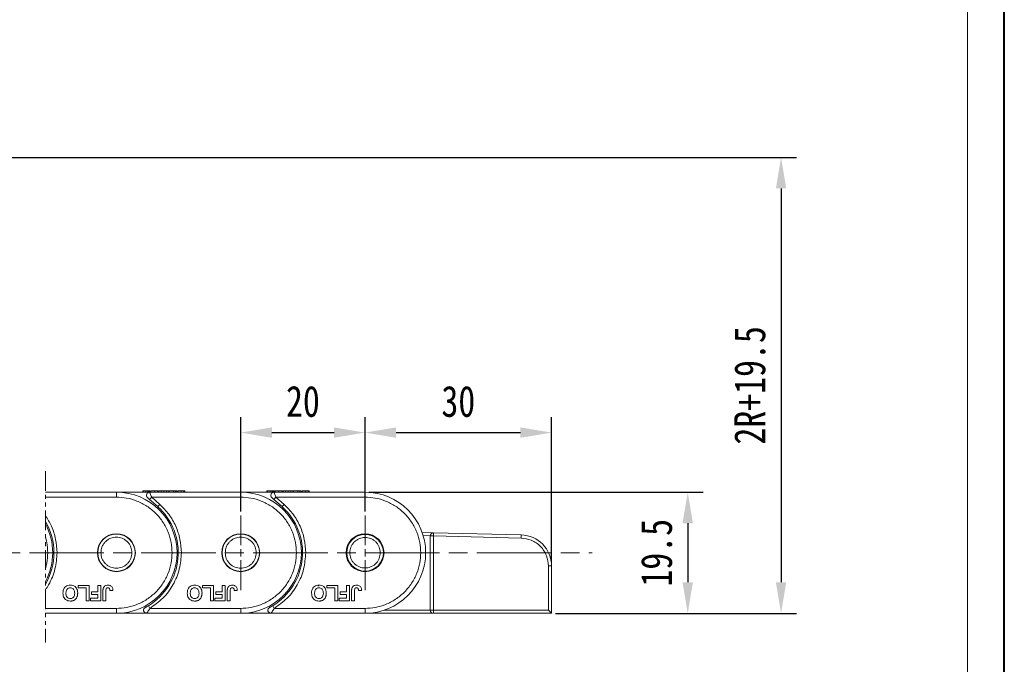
# Model space of a CAD drawing. Header units: millimetres. Extents: x 3578 to 4080, y -235 to 116.
# Tile 25 of 34: x 3917 to 4075, y -91 to 13. Entities that reach past the tile are written whole.
import ezdxf

# ---------------------------------------------------------------- set-up
doc = ezdxf.new("R2010")
doc.units = ezdxf.units.MM
for name, pattern in [('ACAD_ISO08W100', [36, 24, -3, 6, -3]), ('CENTER', [0.6, 0.375, -0.075, 0.075, -0.075]), ('PHANTOM2', [31.75, 15.875, -3.175, 3.175, -3.175, 3.175, -3.175])]:
    doc.linetypes.add(name, pattern=pattern)
doc.layers.add('中心线', color=1, linetype='CENTER', lineweight=25)
doc.styles.get("Standard").update_dxf_attribs({"font": '仿宋_GB2312.ttf', "width": 0.8})
doc.dimstyles.new('ISO-15', dxfattribs={"dimtxt": 5, "dimasz": 5, "dimexe": 2.5, "dimexo": 0.625, "dimgap": 2.5, "dimtad": 1, "dimdsep": 46, "dimtxsty": 'Standard', "dimcen": 2.5, "dimadec": 0, "dimazin": 0, "dimtfac": 1, "dimtmove": 0, "dimatfit": 3, "dimfxl": 0, "dimarcsym": 0})

# ---------------------------------------------------------------- blocks, each defined once
blk = doc.blocks.new('*D342')
at = {"color": 0, "lineweight": -2}
for p, q in [((3869.72, -9.57), (4041.86, -9.57)), ((4039.36, -14.57), (4039.36, -77.93)), ((4003.06, -82.93), (4041.86, -82.93))]:
    blk.add_line(p, q, dxfattribs=at)
at = {"color": 0, "lineweight": 9}
for points in [[(4038.53, -14.57), (4040.2, -14.57), (4039.36, -9.57)], [(4038.53, -77.93), (4040.2, -77.93), (4039.36, -82.93)]]:
    blk.add_solid(points, dxfattribs=at)
at = {"layer": 'Defpoints', "color": 0, "lineweight": 9}
for p in [(3869.1, -9.57), (4002.44, -82.93), (4039.36, -82.93)]:
    blk.add_point(p, dxfattribs=at)
at = {"color": 0, "lineweight": 9, "insert": (4034.36, -46.25), "char_height": 5, "attachment_point": 5, "rotation": 90}
blk.add_mtext('2R+19.5', dxfattribs=at)
blk = doc.blocks.new('*D343')
at = {"color": 0, "lineweight": -2}
for p, q in [((3973.06, -63.43), (4026.85, -63.43)), ((4024.35, -68.43), (4024.35, -77.93)), ((4003.06, -82.93), (4026.85, -82.93))]:
    blk.add_line(p, q, dxfattribs=at)
at = {"color": 0, "lineweight": 9}
for points in [[(4023.51, -68.43), (4025.18, -68.43), (4024.35, -63.43)], [(4023.51, -77.93), (4025.18, -77.93), (4024.35, -82.93)]]:
    blk.add_solid(points, dxfattribs=at)
at = {"layer": 'Defpoints', "color": 0, "lineweight": 9}
for p in [(3972.44, -63.43), (4002.44, -82.93), (4024.35, -82.93)]:
    blk.add_point(p, dxfattribs=at)
at = {"color": 0, "lineweight": 9, "insert": (4019.35, -73.18), "char_height": 5, "attachment_point": 5, "rotation": 90}
blk.add_mtext('19.5', dxfattribs=at)
blk = doc.blocks.new('*D344')
at = {"color": 0, "lineweight": -2}
for p, q in [((3952.44, -66.54), (3952.44, -51.35)), ((3972.44, -66.54), (3972.44, -51.35)), ((3957.44, -53.85), (3967.44, -53.85))]:
    blk.add_line(p, q, dxfattribs=at)
at = {"color": 0, "lineweight": 9}
for points in [[(3957.44, -53.01), (3957.44, -54.68), (3952.44, -53.85)], [(3967.44, -53.01), (3967.44, -54.68), (3972.44, -53.85)]]:
    blk.add_solid(points, dxfattribs=at)
at = {"layer": 'Defpoints', "color": 0, "lineweight": 9}
for p in [(3972.44, -53.85), (3952.44, -67.17), (3972.44, -67.17)]:
    blk.add_point(p, dxfattribs=at)
at = {"color": 0, "lineweight": 9, "insert": (3962.44, -48.85), "char_height": 5, "attachment_point": 5}
blk.add_mtext('20', dxfattribs=at)
blk = doc.blocks.new('*D337')
at = {"color": 0, "lineweight": -2}
for p, q in [((3972.44, -66.54), (3972.44, -51.35)), ((4002.44, -74.68), (4002.44, -51.35)), ((3977.44, -53.85), (3997.44, -53.85))]:
    blk.add_line(p, q, dxfattribs=at)
at = {"color": 0, "lineweight": 9}
for points in [[(3977.44, -53.01), (3977.44, -54.68), (3972.44, -53.85)], [(3997.44, -53.01), (3997.44, -54.68), (4002.44, -53.85)]]:
    blk.add_solid(points, dxfattribs=at)
at = {"layer": 'Defpoints', "color": 0, "lineweight": 9}
for p in [(4002.44, -53.85), (3972.44, -67.17), (4002.44, -75.31)]:
    blk.add_point(p, dxfattribs=at)
at = {"color": 0, "lineweight": 9, "insert": (3987.44, -48.85), "char_height": 5, "attachment_point": 5}
blk.add_mtext('30', dxfattribs=at)

msp = doc.modelspace()

# ---------------------------------------------------------------- linework, layer by layer
at = {"color": 7, "lineweight": 40}
msp.add_line((4075.277, -235.43), (4075.277, 116.312), dxfattribs=at)
at = {"color": 7, "lineweight": 13}
msp.add_line((4069.355, -229.508), (4069.355, 110.39), dxfattribs=at)
at = {"color": 3, "linetype": 'PHANTOM2', "lineweight": 9, "ltscale": 0.2}
msp.add_line((3921.009, -60.038), (3921.009, -87.612), dxfattribs=at)
at = {"color": 7, "linetype": 'Continuous', "lineweight": 15}
for p, q in [((3936.659, -63.226), (3936.659, -63.426)), ((3936.736, -63.226), (3936.736, -63.426)), ((3937.505, -63.226), (3937.172, -63.226)), ((3937.172, -63.226), (3937.172, -63.426)), ((3937.505, -63.226), (3937.505, -63.426)), ((3937.638, -63.226), (3937.638, -63.426)), ((3937.813, -63.426), (3937.813, -63.226)), ((3937.947, -63.226), (3937.947, -63.426)), ((3937.962, -63.226), (3937.947, -63.226)), ((3937.999, -63.226), (3937.999, -63.426)), ((3938.578, -63.226), (3938.578, -63.426)), ((3939.052, -63.426), (3939.052, -63.226)), ((3939.178, -63.226), (3939.178, -63.426)), ((3939.204, -63.226), (3939.2, -63.226)), ((3939.204, -63.226), (3939.204, -63.426)), ((3939.249, -63.226), (3939.249, -63.426)), ((3939.64, -63.226), (3939.249, -63.226)), ((3939.64, -63.226), (3939.64, -63.426)), ((3940.056, -63.226), (3939.64, -63.226)), ((3940.056, -63.426), (3940.056, -63.226)), ((3940.472, -63.226), (3940.056, -63.226)), ((3940.472, -63.226), (3940.472, -63.426)), ((3940.864, -63.226), (3940.472, -63.226)), ((3940.864, -63.226), (3940.864, -63.426)), ((3940.909, -63.226), (3940.909, -63.426)), ((3941.601, -63.226), (3940.909, -63.226)), ((3941.601, -63.226), (3941.601, -63.426)), ((3941.935, -63.226), (3941.601, -63.226)), ((3941.935, -63.226), (3941.935, -63.426)), ((3942.165, -63.226), (3941.935, -63.226)), ((3942.165, -63.226), (3942.165, -63.426)), ((3942.3, -63.426), (3942.3, -63.226)), ((3942.877, -63.226), (3942.877, -63.426)), ((3943.279, -63.226), (3943.279, -63.426)), ((3943.454, -63.226), (3943.454, -63.426)), ((3956.659, -63.226), (3956.659, -63.426)), ((3956.736, -63.226), (3956.736, -63.426)), ((3957.172, -63.226), (3957.172, -63.426)), ((3957.505, -63.226), (3957.172, -63.226)), ((3957.505, -63.226), (3957.505, -63.426)), ((3957.638, -63.226), (3957.638, -63.426)), ((3957.813, -63.426), (3957.813, -63.226)), ((3957.947, -63.226), (3957.947, -63.426)), ((3957.962, -63.226), (3957.947, -63.226)), ((3957.999, -63.226), (3957.999, -63.426)), ((3958.578, -63.226), (3958.578, -63.426)), ((3959.052, -63.426), (3959.052, -63.226)), ((3959.178, -63.226), (3959.178, -63.426)), ((3959.204, -63.226), (3959.2, -63.226)), ((3959.204, -63.226), (3959.204, -63.426)), ((3959.249, -63.226), (3959.249, -63.426)), ((3959.64, -63.226), (3959.249, -63.226)), ((3959.64, -63.226), (3959.64, -63.426)), ((3960.056, -63.226), (3959.64, -63.226)), ((3960.056, -63.426), (3960.056, -63.226)), ((3960.472, -63.226), (3960.056, -63.226)), ((3960.472, -63.226), (3960.472, -63.426)), ((3960.864, -63.226), (3960.472, -63.226)), ((3960.864, -63.226), (3960.864, -63.426)), ((3960.909, -63.226), (3960.909, -63.426)), ((3961.601, -63.226), (3960.909, -63.226)), ((3961.601, -63.226), (3961.601, -63.426)), ((3961.935, -63.226), (3961.601, -63.226)), ((3961.935, -63.226), (3961.935, -63.426)), ((3962.165, -63.226), (3961.935, -63.226)), ((3962.165, -63.226), (3962.165, -63.426)), ((3962.3, -63.426), (3962.3, -63.226)), ((3962.877, -63.226), (3962.877, -63.426)), ((3963.279, -63.226), (3963.279, -63.426)), ((3963.454, -63.226), (3963.454, -63.426)), ((3932.436, -63.426), (3921.009, -63.426)), ((3921.009, -64.226), (3932.436, -64.226)), ((3932.436, -63.426), (3932.436, -64.226)), ((3937.772, -63.426), (3932.436, -63.426)), ((3937.778, -63.441), (3937.647, -63.442)), ((3952.436, -63.426), (3937.772, -63.426)), ((3937.773, -64.599), (3938.107, -64.226)), ((3937.773, -64.599), (3939.075, -65.764)), ((3938.107, -64.226), (3939.408, -65.392)), ((3938.107, -64.226), (3952.436, -64.226)), ((3952.436, -63.426), (3952.436, -64.226)), ((3957.772, -63.426), (3952.436, -63.426)), ((3957.778, -63.441), (3957.647, -63.442)), ((3972.436, -63.426), (3957.772, -63.426)), ((3957.773, -64.599), (3958.107, -64.226)), ((3957.773, -64.599), (3959.075, -65.764)), ((3958.107, -64.226), (3959.408, -65.392)), ((3958.107, -64.226), (3972.436, -64.226)), ((3972.436, -63.426), (3972.436, -64.226)), ((3939.408, -65.392), (3939.075, -65.764)), ((3959.408, -65.392), (3959.075, -65.764)), ((3983.448, -69.97), (3981.629, -69.926)), ((3981.792, -70.43), (3982.936, -70.458)), ((3982.936, -70.47), (3982.936, -82.426)), ((3983.436, -70.47), (3982.936, -70.47)), ((3983.448, -69.97), (3983.436, -70.47)), ((3997.544, -70.809), (3983.436, -70.47)), ((3983.436, -70.47), (3983.436, -82.426)), ((3997.556, -70.309), (3983.448, -69.97)), ((3997.556, -70.309), (3997.544, -70.809)), ((4001.936, -75.307), (4001.936, -82.426)), ((4001.936, -75.307), (4002.436, -75.307)), ((4002.436, -82.926), (4002.436, -75.307)), ((3926.268, -78.426), (3928.03, -78.426)), ((3926.268, -78.843), (3926.268, -78.426)), ((3927.55, -78.843), (3926.268, -78.843)), ((3927.55, -80.926), (3927.55, -78.843)), ((3928.03, -78.426), (3928.03, -80.926)), ((3929.471, -78.426), (3929.951, -78.426)), ((3929.471, -79.484), (3929.471, -78.426)), ((3929.951, -78.426), (3929.951, -80.926)), ((3946.268, -78.426), (3948.03, -78.426)), ((3946.268, -78.843), (3946.268, -78.426)), ((3947.55, -78.843), (3946.268, -78.843)), ((3947.55, -80.926), (3947.55, -78.843)), ((3948.03, -78.426), (3948.03, -80.926)), ((3949.471, -78.426), (3949.951, -78.426)), ((3949.471, -79.484), (3949.471, -78.426)), ((3949.951, -78.426), (3949.951, -80.926)), ((3964.84, -78.417), (3964.947, -78.549)), ((3966.268, -78.426), (3968.03, -78.426)), ((3966.268, -78.843), (3966.268, -78.426)), ((3967.55, -78.843), (3966.268, -78.843)), ((3967.55, -80.926), (3967.55, -78.843)), ((3968.03, -78.426), (3968.03, -80.926)), ((3969.471, -79.484), (3969.471, -78.426)), ((3969.471, -78.426), (3969.951, -78.426)), ((3969.951, -78.426), (3969.951, -80.926)), ((3928.253, -80.926), (3928.253, -80.509)), ((3928.253, -80.509), (3929.471, -80.509)), ((3928.413, -79.9), (3928.413, -79.484)), ((3928.413, -79.484), (3929.471, -79.484)), ((3929.471, -79.9), (3928.413, -79.9)), ((3929.471, -80.509), (3929.471, -79.9)), ((3930.27, -80.926), (3930.27, -79.35)), ((3930.75, -79.308), (3930.75, -80.926)), ((3931.391, -79.259), (3931.872, -79.227)), ((3948.253, -80.509), (3949.471, -80.509)), ((3948.253, -80.926), (3948.253, -80.509)), ((3948.413, -79.484), (3949.471, -79.484)), ((3948.413, -79.9), (3948.413, -79.484)), ((3949.471, -79.9), (3948.413, -79.9)), ((3949.471, -80.509), (3949.471, -79.9)), ((3950.27, -80.926), (3950.27, -79.35)), ((3950.75, -79.308), (3950.75, -80.926)), ((3951.391, -79.259), (3951.872, -79.227)), ((3968.253, -80.926), (3968.253, -80.509)), ((3968.253, -80.509), (3969.471, -80.509)), ((3968.413, -79.9), (3968.413, -79.484)), ((3968.413, -79.484), (3969.471, -79.484)), ((3969.471, -79.9), (3968.413, -79.9)), ((3969.471, -80.509), (3969.471, -79.9)), ((3970.27, -80.926), (3970.27, -79.35)), ((3970.75, -79.308), (3970.75, -80.926)), ((3971.391, -79.259), (3971.872, -79.227)), ((3932.436, -82.126), (3921.009, -82.126)), ((3928.03, -80.926), (3927.55, -80.926)), ((3929.951, -80.926), (3928.253, -80.926)), ((3930.75, -80.926), (3930.27, -80.926)), ((3932.436, -82.926), (3932.436, -82.126)), ((3937.831, -82.126), (3937.573, -81.698)), ((3952.436, -82.126), (3937.831, -82.126)), ((3948.03, -80.926), (3947.55, -80.926)), ((3949.951, -80.926), (3948.253, -80.926)), ((3950.75, -80.926), (3950.27, -80.926)), ((3952.436, -82.926), (3952.436, -82.126)), ((3957.831, -82.126), (3957.573, -81.698)), ((3972.436, -82.126), (3957.831, -82.126)), ((3968.03, -80.926), (3967.55, -80.926)), ((3969.951, -80.926), (3968.253, -80.926)), ((3970.75, -80.926), (3970.27, -80.926)), ((3972.436, -82.926), (3972.436, -82.126)), ((3921.009, -82.926), (3932.436, -82.926)), ((3932.436, -82.926), (3937.298, -82.926)), ((3937.298, -82.926), (3952.436, -82.926)), ((3952.436, -82.926), (3957.298, -82.926)), ((3957.298, -82.926), (3972.436, -82.926)), ((3972.436, -82.926), (3983.436, -82.926)), ((3982.936, -82.426), (3975.518, -82.426)), ((3982.936, -82.426), (3983.436, -82.426)), ((4001.936, -82.426), (3983.436, -82.426)), ((3983.436, -82.426), (3983.436, -82.926)), ((3983.436, -82.926), (4002.436, -82.926)), ((4002.436, -82.926), (4001.936, -82.426))]:
    msp.add_line(p, q, dxfattribs=at)
for centre, radius in [((3932.436, -73.176), 3.05), ((3932.436, -73.176), 3), ((3952.436, -73.176), 3.05), ((3952.436, -73.176), 3), ((3972.436, -73.176), 3.05), ((3972.436, -73.176), 2.95)]:
    msp.add_circle(centre, radius, dxfattribs=at)
for centre, radius, start, end in [((3932.436, -73.176), 9.75, 270, 90), ((3937.772, -63.926), 0.5, 90, 228.15), ((3952.436, -73.176), 9.75, 270, 90), ((3957.772, -63.926), 0.5, 90, 228.15), ((3972.436, -73.176), 9.75, 270, 90), ((3932.436, -73.176), 9.95, 301.07867, 48.15), ((3952.436, -73.176), 9.95, 301.07867, 48.15), ((3912.436, -73.176), 9.95, 329.4919, 30.5081), ((3912.436, -73.176), 9.75, 331.54967, 28.45033), ((3983.436, -70.47), 0.5, 88.62347, 180), ((3997.436, -75.307), 5, 0, 88.62347), ((3937.298, -82.426), 0.5, 117.72786, 270), ((3957.298, -82.426), 0.5, 117.72786, 270), ((3983.436, -82.426), 0.5, 180, 270)]:
    msp.add_arc(centre, radius, start, end, dxfattribs=at)
for points, knots in [([(3936.832, -63.226), (3936.808, -63.226), (3936.757, -63.226), (3936.715, -63.226), (3936.686, -63.226), (3936.67, -63.226), (3936.661, -63.226), (3936.659, -63.226), (3936.659, -63.226)], [0, 0, 0, 0, 0.1714431, 0.347826, 0.5087935, 0.6709152, 0.8352601, 1, 1, 1, 1]), ([(3937.172, -63.226), (3937.126, -63.226), (3937.041, -63.226), (3936.893, -63.226), (3936.789, -63.226), (3936.736, -63.226)], [0, 0, 0, 0, 0.3670189, 0.6797858, 1, 1, 1, 1]), ([(3937.638, -63.226), (3937.619, -63.226), (3937.592, -63.226), (3937.557, -63.226), (3937.547, -63.226)], [0, 0, 0, 0, 0.7310679, 1, 1, 1, 1]), ([(3937.813, -63.226), (3937.812, -63.226), (3937.81, -63.226), (3937.792, -63.226), (3937.765, -63.226), (3937.737, -63.226), (3937.698, -63.226), (3937.658, -63.226), (3937.638, -63.226)], [0, 0, 0, 0, 0.2390448, 0.4791887, 0.6062486, 0.7340196, 0.865685, 1, 1, 1, 1]), ([(3938.578, -63.226), (3938.51, -63.226), (3938.386, -63.226), (3938.227, -63.226), (3938.11, -63.226), (3938.029, -63.226), (3938.009, -63.226), (3937.999, -63.226)], [0, 0, 0, 0, 0.2199028, 0.4014828, 0.5824839, 0.7909294, 1, 1, 1, 1]), ([(3939.052, -63.226), (3939.033, -63.226), (3938.993, -63.226), (3938.922, -63.226), (3938.844, -63.226), (3938.761, -63.226), (3938.671, -63.226), (3938.609, -63.226), (3938.578, -63.226)], [0, 0, 0, 0, 0.1773757, 0.3583197, 0.5115835, 0.66939, 0.8325409, 1, 1, 1, 1]), ([(3939.178, -63.226), (3939.178, -63.226), (3939.176, -63.226), (3939.167, -63.226), (3939.153, -63.226), (3939.132, -63.226), (3939.101, -63.226), (3939.069, -63.226), (3939.052, -63.226)], [0, 0, 0, 0, 0.1640909, 0.3291944, 0.4613248, 0.594454, 0.7957321, 1, 1, 1, 1]), ([(3942.877, -63.226), (3942.809, -63.226), (3942.678, -63.226), (3942.524, -63.226), (3942.398, -63.226), (3942.311, -63.226), (3942.304, -63.226), (3942.3, -63.226)], [0, 0, 0, 0, 0.1547116, 0.2955468, 0.4207614, 0.6305136, 1, 1, 1, 1]), ([(3943.279, -63.226), (3943.259, -63.226), (3943.219, -63.226), (3943.143, -63.226), (3943.06, -63.226), (3942.987, -63.226), (3942.925, -63.226), (3942.893, -63.226), (3942.877, -63.226)], [0, 0, 0, 0, 0.20655853, 0.42042299, 0.60362328, 0.79395782, 0.89660747, 1, 1, 1, 1]), ([(3943.454, -63.226), (3943.453, -63.226), (3943.451, -63.226), (3943.433, -63.226), (3943.407, -63.226), (3943.378, -63.226), (3943.339, -63.226), (3943.299, -63.226), (3943.279, -63.226)], [0, 0, 0, 0, 0.23837066, 0.47781869, 0.60521766, 0.73331147, 0.86529896, 1, 1, 1, 1]), ([(3956.832, -63.226), (3956.808, -63.226), (3956.757, -63.226), (3956.715, -63.226), (3956.686, -63.226), (3956.67, -63.226), (3956.661, -63.226), (3956.659, -63.226), (3956.659, -63.226)], [0, 0, 0, 0, 0.1714431, 0.347826, 0.5087935, 0.6709152, 0.8352601, 1, 1, 1, 1]), ([(3957.172, -63.226), (3957.126, -63.226), (3957.041, -63.226), (3956.893, -63.226), (3956.789, -63.226), (3956.736, -63.226)], [0, 0, 0, 0, 0.3670189, 0.6797858, 1, 1, 1, 1]), ([(3957.638, -63.226), (3957.619, -63.226), (3957.592, -63.226), (3957.557, -63.226), (3957.547, -63.226)], [0, 0, 0, 0, 0.7310679, 1, 1, 1, 1]), ([(3957.813, -63.226), (3957.812, -63.226), (3957.81, -63.226), (3957.792, -63.226), (3957.765, -63.226), (3957.737, -63.226), (3957.698, -63.226), (3957.658, -63.226), (3957.638, -63.226)], [0, 0, 0, 0, 0.2390448, 0.4791887, 0.6062486, 0.7340196, 0.865685, 1, 1, 1, 1]), ([(3958.578, -63.226), (3958.51, -63.226), (3958.386, -63.226), (3958.227, -63.226), (3958.11, -63.226), (3958.029, -63.226), (3958.009, -63.226), (3957.999, -63.226)], [0, 0, 0, 0, 0.2199028, 0.4014828, 0.5824839, 0.7909294, 1, 1, 1, 1]), ([(3959.052, -63.226), (3959.033, -63.226), (3958.993, -63.226), (3958.922, -63.226), (3958.844, -63.226), (3958.761, -63.226), (3958.671, -63.226), (3958.609, -63.226), (3958.578, -63.226)], [0, 0, 0, 0, 0.1773757, 0.3583197, 0.5115835, 0.66939, 0.8325409, 1, 1, 1, 1]), ([(3959.178, -63.226), (3959.178, -63.226), (3959.176, -63.226), (3959.167, -63.226), (3959.153, -63.226), (3959.132, -63.226), (3959.101, -63.226), (3959.069, -63.226), (3959.052, -63.226)], [0, 0, 0, 0, 0.1640909, 0.3291944, 0.4613248, 0.594454, 0.7957321, 1, 1, 1, 1]), ([(3962.877, -63.226), (3962.809, -63.226), (3962.678, -63.226), (3962.524, -63.226), (3962.398, -63.226), (3962.311, -63.226), (3962.304, -63.226), (3962.3, -63.226)], [0, 0, 0, 0, 0.1547116, 0.2955468, 0.4207614, 0.6305136, 1, 1, 1, 1]), ([(3963.279, -63.226), (3963.259, -63.226), (3963.219, -63.226), (3963.143, -63.226), (3963.06, -63.226), (3962.987, -63.226), (3962.925, -63.226), (3962.893, -63.226), (3962.877, -63.226)], [0, 0, 0, 0, 0.20655853, 0.42042299, 0.60362328, 0.79395782, 0.89660747, 1, 1, 1, 1]), ([(3963.454, -63.226), (3963.453, -63.226), (3963.451, -63.226), (3963.433, -63.226), (3963.407, -63.226), (3963.378, -63.226), (3963.339, -63.226), (3963.299, -63.226), (3963.279, -63.226)], [0, 0, 0, 0, 0.23837066, 0.47781869, 0.60521766, 0.73331147, 0.86529896, 1, 1, 1, 1]), ([(3941.386, -73.176), (3941.357, -72.63), (3941.297, -71.506), (3940.799, -69.838), (3939.974, -68.234), (3938.81, -66.803), (3937.379, -65.639), (3935.775, -64.813), (3934.107, -64.315), (3932.982, -64.255), (3932.436, -64.226)], [0, 0, 0, 0, 0.116516, 0.2400113, 0.3686408, 0.5, 0.6313592, 0.7599887, 0.883484, 1, 1, 1, 1]), ([(3937.438, -64.299), (3937.439, -64.3), (3937.442, -64.302), (3937.461, -64.319), (3937.493, -64.347), (3937.553, -64.401), (3937.649, -64.487), (3937.732, -64.561), (3937.773, -64.599)], [0, 0, 0, 0, 0.0951701, 0.1955083, 0.3101122, 0.4377917, 0.7185448, 1, 1, 1, 1]), ([(3937.772, -63.426), (3937.772, -63.426), (3937.772, -63.426), (3937.778, -63.441), (3937.778, -63.441)], [0, 0, 0, 0, 0.9791059, 1, 1, 1, 1]), ([(3937.778, -63.441), (3937.783, -63.453), (3937.794, -63.479), (3937.826, -63.555), (3937.883, -63.692), (3937.978, -63.92), (3938.065, -64.126), (3938.107, -64.226)], [0, 0, 0, 0, 0.132525, 0.2731617, 0.4197955, 0.7184243, 1, 1, 1, 1]), ([(3961.386, -73.176), (3961.357, -72.63), (3961.297, -71.506), (3960.799, -69.838), (3959.974, -68.234), (3958.81, -66.803), (3957.379, -65.639), (3955.775, -64.813), (3954.107, -64.315), (3952.982, -64.255), (3952.436, -64.226)], [0, 0, 0, 0, 0.116516, 0.2400113, 0.3686408, 0.5, 0.6313592, 0.7599887, 0.883484, 1, 1, 1, 1]), ([(3957.438, -64.299), (3957.439, -64.3), (3957.442, -64.302), (3957.461, -64.319), (3957.493, -64.347), (3957.553, -64.401), (3957.649, -64.487), (3957.732, -64.561), (3957.773, -64.599)], [0, 0, 0, 0, 0.0951701, 0.1955083, 0.3101122, 0.4377917, 0.7185448, 1, 1, 1, 1]), ([(3957.772, -63.426), (3957.772, -63.426), (3957.772, -63.426), (3957.778, -63.441), (3957.778, -63.441)], [0, 0, 0, 0, 0.9791059, 1, 1, 1, 1]), ([(3957.778, -63.441), (3957.783, -63.453), (3957.794, -63.479), (3957.826, -63.555), (3957.883, -63.692), (3957.978, -63.92), (3958.065, -64.126), (3958.107, -64.226)], [0, 0, 0, 0, 0.132525, 0.2731617, 0.4197955, 0.7184243, 1, 1, 1, 1]), ([(3981.386, -73.176), (3981.357, -72.63), (3981.297, -71.506), (3980.799, -69.838), (3979.974, -68.234), (3978.81, -66.803), (3977.379, -65.639), (3975.775, -64.813), (3974.107, -64.315), (3972.982, -64.255), (3972.436, -64.226)], [0, 0, 0, 0, 0.116516, 0.2400113, 0.3686408, 0.5, 0.6313592, 0.7599887, 0.883484, 1, 1, 1, 1]), ([(3939.408, -65.392), (3939.919, -65.907), (3940.951, -66.949), (3942.04, -68.885), (3942.755, -70.988), (3942.843, -72.452), (3942.886, -73.176)], [0, 0, 0, 0, 0.2472209, 0.5, 0.7527791, 1, 1, 1, 1]), ([(3959.408, -65.392), (3959.919, -65.907), (3960.951, -66.949), (3962.04, -68.885), (3962.755, -70.988), (3962.843, -72.452), (3962.886, -73.176)], [0, 0, 0, 0, 0.2472209, 0.5, 0.7527791, 1, 1, 1, 1]), ([(3921.009, -67.195), (3921.389, -67.729), (3922.067, -68.963), (3922.755, -70.988), (3922.843, -72.452), (3922.886, -73.176)], [0.2752076, 0.2752076, 0.2752076, 0.2752076, 0.5, 0.75277914, 1, 1, 1, 1]), ([(3921.386, -73.176), (3921.357, -72.63), (3921.311, -71.757), (3921.105, -70.906), (3921.009, -70.592)], [0, 0, 0, 0, 0.11651603, 0.18649032, 0.18649032, 0.18649032, 0.18649032]), ([(3929.936, -73.176), (3929.97, -72.862), (3930.022, -72.376), (3930.333, -71.793), (3930.656, -71.396), (3931.054, -71.071), (3931.637, -70.77), (3932.436, -70.615), (3933.236, -70.77), (3933.819, -71.071), (3934.217, -71.396), (3934.54, -71.794), (3934.851, -72.376), (3934.903, -72.862), (3934.936, -73.176)], [0, 0, 0, 0, 0.1197215, 0.184895, 0.25, 0.3151735, 0.3802785, 0.5, 0.6197215, 0.684895, 0.75, 0.8151735, 0.8802785, 1, 1, 1, 1]), ([(3949.936, -73.176), (3949.97, -72.862), (3950.022, -72.376), (3950.333, -71.793), (3950.656, -71.396), (3951.054, -71.071), (3951.637, -70.77), (3952.436, -70.615), (3953.236, -70.77), (3953.819, -71.071), (3954.217, -71.396), (3954.54, -71.794), (3954.851, -72.376), (3954.903, -72.862), (3954.936, -73.176)], [0, 0, 0, 0, 0.1197215, 0.184895, 0.25, 0.3151735, 0.3802785, 0.5, 0.6197215, 0.684895, 0.75, 0.8151735, 0.8802785, 1, 1, 1, 1]), ([(3969.986, -73.176), (3970.019, -72.868), (3970.07, -72.392), (3970.375, -71.821), (3970.692, -71.432), (3971.082, -71.113), (3971.653, -70.818), (3972.436, -70.667), (3973.22, -70.818), (3973.791, -71.113), (3974.181, -71.432), (3974.498, -71.821), (3974.803, -72.392), (3974.853, -72.868), (3974.886, -73.176)], [0, 0, 0, 0, 0.1197215, 0.1848957, 0.25, 0.3151742, 0.3802785, 0.5, 0.6197215, 0.6848957, 0.75, 0.8151742, 0.8802785, 1, 1, 1, 1]), ([(4001.936, -75.307), (4001.878, -74.749), (4001.788, -73.891), (4001.243, -72.856), (4000.679, -72.141), (3999.978, -71.561), (3998.956, -70.991), (3998.101, -70.88), (3997.544, -70.809)], [0, 0, 0, 0, 0.239786, 0.36857195, 0.5, 0.63142805, 0.760214, 1, 1, 1, 1]), ([(3922.886, -73.176), (3922.822, -74.057), (3922.691, -75.849), (3921.855, -77.826), (3921.197, -78.887), (3921.009, -79.159)], [0, 0, 0, 0, 0.24582302, 0.5, 0.59213555, 0.59213555, 0.59213555, 0.59213555]), ([(3921.009, -75.76), (3921.105, -75.446), (3921.311, -74.596), (3921.357, -73.722), (3921.386, -73.176)], [0.81350968, 0.81350968, 0.81350968, 0.81350968, 0.88348397, 1, 1, 1, 1]), ([(3934.936, -73.176), (3934.903, -73.49), (3934.851, -73.976), (3934.54, -74.559), (3934.216, -74.956), (3933.819, -75.281), (3933.236, -75.582), (3932.436, -75.737), (3931.636, -75.582), (3931.054, -75.281), (3930.656, -74.956), (3930.333, -74.559), (3930.022, -73.976), (3929.97, -73.49), (3929.936, -73.176)], [0, 0, 0, 0, 0.1197215, 0.184895, 0.25, 0.3151735, 0.3802785, 0.5, 0.6197215, 0.684895, 0.75, 0.8151735, 0.8802785, 1, 1, 1, 1]), ([(3932.436, -82.126), (3932.982, -82.097), (3934.107, -82.037), (3935.775, -81.539), (3937.379, -80.714), (3938.81, -79.549), (3939.974, -78.119), (3940.799, -76.514), (3941.297, -74.846), (3941.357, -73.722), (3941.386, -73.176)], [0, 0, 0, 0, 0.116516, 0.2400113, 0.3686408, 0.5, 0.6313592, 0.7599887, 0.883484, 1, 1, 1, 1]), ([(3942.886, -73.176), (3942.822, -74.057), (3942.691, -75.849), (3941.627, -78.367), (3940.019, -80.579), (3938.552, -81.616), (3937.831, -82.126)], [0, 0, 0, 0, 0.245823, 0.5, 0.754177, 1, 1, 1, 1]), ([(3954.936, -73.176), (3954.903, -73.49), (3954.851, -73.976), (3954.54, -74.559), (3954.216, -74.956), (3953.819, -75.281), (3953.236, -75.582), (3952.436, -75.737), (3951.636, -75.582), (3951.054, -75.281), (3950.656, -74.956), (3950.333, -74.559), (3950.022, -73.976), (3949.97, -73.49), (3949.936, -73.176)], [0, 0, 0, 0, 0.1197215, 0.184895, 0.25, 0.3151735, 0.3802785, 0.5, 0.6197215, 0.684895, 0.75, 0.8151735, 0.8802785, 1, 1, 1, 1]), ([(3952.436, -82.126), (3952.982, -82.097), (3954.107, -82.037), (3955.775, -81.539), (3957.379, -80.714), (3958.81, -79.549), (3959.974, -78.119), (3960.799, -76.514), (3961.297, -74.846), (3961.357, -73.722), (3961.386, -73.176)], [0, 0, 0, 0, 0.116516, 0.2400113, 0.3686408, 0.5, 0.6313592, 0.7599887, 0.883484, 1, 1, 1, 1]), ([(3962.886, -73.176), (3962.822, -74.057), (3962.691, -75.849), (3961.627, -78.367), (3960.019, -80.579), (3958.552, -81.616), (3957.831, -82.126)], [0, 0, 0, 0, 0.245823, 0.5, 0.754177, 1, 1, 1, 1]), ([(3974.886, -73.176), (3974.853, -73.484), (3974.803, -73.96), (3974.497, -74.531), (3974.181, -74.92), (3973.791, -75.239), (3973.22, -75.534), (3972.436, -75.686), (3971.652, -75.534), (3971.081, -75.239), (3970.692, -74.92), (3970.375, -74.531), (3970.07, -73.96), (3970.019, -73.484), (3969.986, -73.176)], [0, 0, 0, 0, 0.1197215, 0.1848957, 0.25, 0.3151742, 0.3802785, 0.5, 0.6197215, 0.6848957, 0.75, 0.8151742, 0.8802785, 1, 1, 1, 1]), ([(3972.436, -82.126), (3972.982, -82.097), (3974.107, -82.037), (3975.775, -81.539), (3977.379, -80.714), (3978.81, -79.549), (3979.974, -78.119), (3980.799, -76.514), (3981.297, -74.846), (3981.357, -73.722), (3981.386, -73.176)], [0, 0, 0, 0, 0.116516, 0.2400113, 0.3686408, 0.5, 0.6313592, 0.7599887, 0.883484, 1, 1, 1, 1]), ([(3923.834, -79.673), (3923.84, -79.538), (3923.854, -79.269), (3924.007, -78.881), (3924.282, -78.591), (3924.637, -78.419), (3924.886, -78.402), (3925.016, -78.394)], [0, 0, 0, 0, 0.2046095, 0.4111094, 0.6218416, 0.8013109, 1, 1, 1, 1]), ([(3924.315, -79.685), (3924.322, -79.549), (3924.333, -79.335), (3924.463, -79.067), (3924.634, -78.907), (3924.83, -78.821), (3924.96, -78.814), (3925.017, -78.811)], [0, 0, 0, 0, 0.3192639, 0.5046241, 0.6908579, 0.8645927, 1, 1, 1, 1]), ([(3925.016, -78.394), (3925.151, -78.403), (3925.423, -78.42), (3925.778, -78.605), (3926.028, -78.886), (3926.182, -79.245), (3926.197, -79.512), (3926.206, -79.661)], [0, 0, 0, 0, 0.2054156, 0.413489, 0.5924523, 0.7729308, 1, 1, 1, 1]), ([(3925.017, -78.811), (3925.108, -78.819), (3925.272, -78.835), (3925.475, -78.966), (3925.618, -79.139), (3925.711, -79.383), (3925.72, -79.569), (3925.725, -79.678)], [0, 0, 0, 0, 0.2139433, 0.3873523, 0.5601495, 0.741367, 1, 1, 1, 1]), ([(3930.27, -79.35), (3930.27, -79.317), (3930.271, -79.25), (3930.275, -79.16), (3930.282, -79.081), (3930.292, -79.012), (3930.304, -78.942), (3930.317, -78.897), (3930.324, -78.875)], [0, 0, 0, 0, 0.2082698, 0.416707, 0.5614806, 0.7065734, 0.8528245, 1, 1, 1, 1]), ([(3930.324, -78.875), (3930.351, -78.813), (3930.411, -78.675), (3930.581, -78.516), (3930.821, -78.409), (3931, -78.399), (3931.1, -78.394)], [0, 0, 0, 0, 0.2064287, 0.4567223, 0.6939734, 1, 1, 1, 1]), ([(3930.75, -79.308), (3930.752, -79.246), (3930.755, -79.122), (3930.778, -78.968), (3930.846, -78.874), (3930.924, -78.827), (3931.002, -78.812), (3931.054, -78.811), (3931.069, -78.811)], [0, 0, 0, 0, 0.2722235, 0.5466231, 0.6591264, 0.7710806, 0.9347916, 1, 1, 1, 1]), ([(3931.069, -78.811), (3931.089, -78.811), (3931.131, -78.813), (3931.185, -78.828), (3931.231, -78.85), (3931.268, -78.877), (3931.3, -78.91), (3931.318, -78.935), (3931.326, -78.948)], [0, 0, 0, 0, 0.1994149, 0.4047786, 0.5493055, 0.697938, 0.8472718, 1, 1, 1, 1]), ([(3931.1, -78.394), (3931.205, -78.401), (3931.382, -78.413), (3931.608, -78.532), (3931.764, -78.706), (3931.858, -78.949), (3931.867, -79.13), (3931.872, -79.227)], [0, 0, 0, 0, 0.2409298, 0.4094913, 0.5786421, 0.7751051, 1, 1, 1, 1]), ([(3931.326, -78.948), (3931.336, -78.968), (3931.356, -79.008), (3931.371, -79.067), (3931.379, -79.12), (3931.385, -79.166), (3931.389, -79.213), (3931.391, -79.244), (3931.391, -79.259)], [0, 0, 0, 0, 0.2052876, 0.4164731, 0.5617174, 0.70725, 0.8535415, 1, 1, 1, 1]), ([(3943.834, -79.673), (3943.84, -79.538), (3943.854, -79.269), (3944.007, -78.881), (3944.282, -78.591), (3944.637, -78.419), (3944.886, -78.402), (3945.016, -78.394)], [0, 0, 0, 0, 0.2046095, 0.4111094, 0.6218416, 0.8013109, 1, 1, 1, 1]), ([(3944.315, -79.685), (3944.322, -79.549), (3944.333, -79.335), (3944.463, -79.067), (3944.634, -78.907), (3944.83, -78.821), (3944.96, -78.814), (3945.017, -78.811)], [0, 0, 0, 0, 0.31926385, 0.50462407, 0.69085792, 0.86459274, 1, 1, 1, 1]), ([(3945.016, -78.394), (3945.151, -78.403), (3945.423, -78.42), (3945.778, -78.605), (3946.028, -78.886), (3946.182, -79.245), (3946.197, -79.512), (3946.206, -79.661)], [0, 0, 0, 0, 0.2054156, 0.413489, 0.5924523, 0.7729308, 1, 1, 1, 1]), ([(3945.017, -78.811), (3945.108, -78.819), (3945.272, -78.835), (3945.475, -78.966), (3945.618, -79.139), (3945.711, -79.383), (3945.72, -79.569), (3945.725, -79.678)], [0, 0, 0, 0, 0.2139433, 0.3873523, 0.5601495, 0.741367, 1, 1, 1, 1]), ([(3950.27, -79.35), (3950.27, -79.317), (3950.271, -79.25), (3950.275, -79.16), (3950.282, -79.081), (3950.292, -79.012), (3950.304, -78.942), (3950.317, -78.897), (3950.324, -78.875)], [0, 0, 0, 0, 0.2082698, 0.416707, 0.5614806, 0.7065734, 0.8528245, 1, 1, 1, 1]), ([(3950.324, -78.875), (3950.351, -78.813), (3950.411, -78.675), (3950.581, -78.516), (3950.821, -78.409), (3951, -78.399), (3951.1, -78.394)], [0, 0, 0, 0, 0.2064287, 0.4567223, 0.6939734, 1, 1, 1, 1]), ([(3950.75, -79.308), (3950.752, -79.246), (3950.755, -79.122), (3950.778, -78.968), (3950.846, -78.874), (3950.924, -78.827), (3951.002, -78.812), (3951.054, -78.811), (3951.069, -78.811)], [0, 0, 0, 0, 0.2722235, 0.5466231, 0.6591264, 0.7710806, 0.9347916, 1, 1, 1, 1]), ([(3951.069, -78.811), (3951.089, -78.811), (3951.131, -78.813), (3951.185, -78.828), (3951.231, -78.85), (3951.268, -78.877), (3951.3, -78.91), (3951.318, -78.935), (3951.326, -78.948)], [0, 0, 0, 0, 0.1994149, 0.4047786, 0.5493055, 0.697938, 0.8472718, 1, 1, 1, 1]), ([(3951.1, -78.394), (3951.205, -78.401), (3951.382, -78.413), (3951.608, -78.532), (3951.764, -78.706), (3951.858, -78.949), (3951.867, -79.13), (3951.872, -79.227)], [0, 0, 0, 0, 0.24092978, 0.40949134, 0.57864212, 0.77510507, 1, 1, 1, 1]), ([(3951.326, -78.948), (3951.336, -78.968), (3951.356, -79.008), (3951.371, -79.067), (3951.379, -79.12), (3951.385, -79.166), (3951.389, -79.213), (3951.391, -79.244), (3951.391, -79.259)], [0, 0, 0, 0, 0.2052876, 0.4164731, 0.5617174, 0.70725, 0.8535415, 1, 1, 1, 1]), ([(3963.834, -79.673), (3963.84, -79.538), (3963.854, -79.269), (3964.007, -78.881), (3964.282, -78.591), (3964.637, -78.419), (3964.886, -78.402), (3965.016, -78.394)], [0, 0, 0, 0, 0.2046095, 0.4111094, 0.6218416, 0.8013109, 1, 1, 1, 1]), ([(3964.315, -79.685), (3964.322, -79.549), (3964.333, -79.335), (3964.463, -79.067), (3964.634, -78.907), (3964.83, -78.821), (3964.96, -78.814), (3965.017, -78.811)], [0, 0, 0, 0, 0.3192639, 0.5046241, 0.6908579, 0.8645927, 1, 1, 1, 1]), ([(3965.016, -78.394), (3965.151, -78.403), (3965.423, -78.42), (3965.778, -78.605), (3966.028, -78.886), (3966.182, -79.245), (3966.197, -79.512), (3966.206, -79.661)], [0, 0, 0, 0, 0.2054156, 0.413489, 0.5924523, 0.7729308, 1, 1, 1, 1]), ([(3965.017, -78.811), (3965.108, -78.819), (3965.272, -78.835), (3965.475, -78.966), (3965.618, -79.139), (3965.711, -79.383), (3965.72, -79.569), (3965.725, -79.678)], [0, 0, 0, 0, 0.2139433, 0.3873523, 0.5601495, 0.741367, 1, 1, 1, 1]), ([(3970.27, -79.35), (3970.27, -79.317), (3970.271, -79.25), (3970.275, -79.16), (3970.282, -79.081), (3970.292, -79.012), (3970.304, -78.942), (3970.317, -78.897), (3970.324, -78.875)], [0, 0, 0, 0, 0.2082698, 0.416707, 0.5614806, 0.7065734, 0.8528245, 1, 1, 1, 1]), ([(3970.324, -78.875), (3970.351, -78.813), (3970.411, -78.675), (3970.581, -78.516), (3970.821, -78.409), (3971, -78.399), (3971.1, -78.394)], [0, 0, 0, 0, 0.2064287, 0.4567223, 0.6939734, 1, 1, 1, 1]), ([(3970.75, -79.308), (3970.752, -79.246), (3970.755, -79.122), (3970.778, -78.968), (3970.846, -78.874), (3970.924, -78.827), (3971.002, -78.812), (3971.054, -78.811), (3971.069, -78.811)], [0, 0, 0, 0, 0.2722235, 0.5466231, 0.6591264, 0.7710806, 0.9347916, 1, 1, 1, 1]), ([(3971.069, -78.811), (3971.089, -78.811), (3971.131, -78.813), (3971.185, -78.828), (3971.231, -78.85), (3971.268, -78.877), (3971.3, -78.91), (3971.318, -78.935), (3971.326, -78.948)], [0, 0, 0, 0, 0.1994149, 0.4047786, 0.5493055, 0.697938, 0.8472718, 1, 1, 1, 1]), ([(3971.1, -78.394), (3971.205, -78.401), (3971.382, -78.413), (3971.608, -78.532), (3971.764, -78.706), (3971.858, -78.949), (3971.867, -79.13), (3971.872, -79.227)], [0, 0, 0, 0, 0.2409298, 0.4094913, 0.5786421, 0.7751051, 1, 1, 1, 1]), ([(3971.326, -78.948), (3971.336, -78.968), (3971.356, -79.008), (3971.371, -79.067), (3971.379, -79.12), (3971.385, -79.166), (3971.389, -79.213), (3971.391, -79.244), (3971.391, -79.259)], [0, 0, 0, 0, 0.2052876, 0.4164731, 0.5617174, 0.70725, 0.8535415, 1, 1, 1, 1]), ([(3925.023, -80.958), (3924.888, -80.949), (3924.617, -80.931), (3924.26, -80.742), (3924.009, -80.457), (3923.857, -80.091), (3923.842, -79.822), (3923.834, -79.673)], [0, 0, 0, 0, 0.2039328, 0.4101703, 0.5932152, 0.7735311, 1, 1, 1, 1]), ([(3925.017, -80.541), (3924.915, -80.532), (3924.742, -80.516), (3924.537, -80.376), (3924.394, -80.187), (3924.324, -79.945), (3924.318, -79.768), (3924.315, -79.685)], [0, 0, 0, 0, 0.2419193, 0.4090436, 0.5761737, 0.8008872, 1, 1, 1, 1]), ([(3925.725, -79.678), (3925.718, -79.813), (3925.707, -80.025), (3925.579, -80.288), (3925.414, -80.444), (3925.217, -80.53), (3925.081, -80.538), (3925.017, -80.541)], [0, 0, 0, 0, 0.3194166, 0.4992255, 0.6800016, 0.8478059, 1, 1, 1, 1]), ([(3926.094, -80.297), (3926.064, -80.356), (3926.004, -80.476), (3925.845, -80.674), (3925.684, -80.799), (3925.563, -80.854), (3925.55, -80.86)], [0, 0, 0, 0, 0.2509005, 0.5021621, 0.9465313, 1, 1, 1, 1]), ([(3926.206, -79.661), (3926.205, -79.694), (3926.205, -79.761), (3926.198, -79.865), (3926.185, -79.971), (3926.165, -80.081), (3926.136, -80.191), (3926.108, -80.261), (3926.094, -80.297)], [0, 0, 0, 0, 0.1539502, 0.3081809, 0.478699, 0.6499612, 0.8242026, 1, 1, 1, 1]), ([(3945.023, -80.958), (3944.888, -80.949), (3944.617, -80.931), (3944.26, -80.742), (3944.009, -80.457), (3943.857, -80.091), (3943.842, -79.822), (3943.834, -79.673)], [0, 0, 0, 0, 0.2039328, 0.4101703, 0.5932152, 0.7735311, 1, 1, 1, 1]), ([(3945.017, -80.541), (3944.915, -80.532), (3944.742, -80.516), (3944.537, -80.376), (3944.394, -80.187), (3944.324, -79.945), (3944.318, -79.768), (3944.315, -79.685)], [0, 0, 0, 0, 0.2419193, 0.4090436, 0.5761737, 0.8008872, 1, 1, 1, 1]), ([(3945.725, -79.678), (3945.718, -79.813), (3945.707, -80.025), (3945.579, -80.288), (3945.414, -80.444), (3945.217, -80.53), (3945.081, -80.538), (3945.017, -80.541)], [0, 0, 0, 0, 0.3194166, 0.4992255, 0.6800016, 0.8478059, 1, 1, 1, 1]), ([(3946.094, -80.297), (3946.064, -80.356), (3946.004, -80.476), (3945.845, -80.674), (3945.684, -80.799), (3945.563, -80.854), (3945.55, -80.86)], [0, 0, 0, 0, 0.2509005, 0.5021621, 0.9465313, 1, 1, 1, 1]), ([(3946.206, -79.661), (3946.205, -79.694), (3946.205, -79.761), (3946.198, -79.865), (3946.185, -79.971), (3946.165, -80.081), (3946.136, -80.191), (3946.108, -80.261), (3946.094, -80.297)], [0, 0, 0, 0, 0.1539502, 0.3081809, 0.478699, 0.6499612, 0.8242026, 1, 1, 1, 1]), ([(3965.023, -80.958), (3964.888, -80.949), (3964.617, -80.931), (3964.26, -80.742), (3964.009, -80.457), (3963.857, -80.091), (3963.842, -79.822), (3963.834, -79.673)], [0, 0, 0, 0, 0.2039328, 0.4101703, 0.5932152, 0.7735311, 1, 1, 1, 1]), ([(3965.017, -80.541), (3964.915, -80.532), (3964.742, -80.516), (3964.537, -80.376), (3964.394, -80.187), (3964.324, -79.945), (3964.318, -79.768), (3964.315, -79.685)], [0, 0, 0, 0, 0.2419193, 0.4090436, 0.5761737, 0.8008872, 1, 1, 1, 1]), ([(3965.725, -79.678), (3965.718, -79.813), (3965.707, -80.025), (3965.579, -80.288), (3965.414, -80.444), (3965.217, -80.53), (3965.081, -80.538), (3965.017, -80.541)], [0, 0, 0, 0, 0.3194166, 0.4992255, 0.6800016, 0.8478059, 1, 1, 1, 1]), ([(3966.094, -80.297), (3966.064, -80.356), (3966.004, -80.476), (3965.845, -80.674), (3965.684, -80.799), (3965.563, -80.854), (3965.55, -80.86)], [0, 0, 0, 0, 0.2509005, 0.5021621, 0.9465313, 1, 1, 1, 1]), ([(3966.206, -79.661), (3966.205, -79.694), (3966.205, -79.761), (3966.198, -79.865), (3966.185, -79.971), (3966.165, -80.081), (3966.136, -80.191), (3966.108, -80.261), (3966.094, -80.297)], [0, 0, 0, 0, 0.1539502, 0.3081809, 0.478699, 0.6499612, 0.8242026, 1, 1, 1, 1]), ([(3925.55, -80.86), (3925.519, -80.872), (3925.457, -80.897), (3925.365, -80.921), (3925.277, -80.939), (3925.193, -80.95), (3925.109, -80.957), (3925.052, -80.958), (3925.023, -80.958)], [0, 0, 0, 0, 0.1854289, 0.3721896, 0.5277082, 0.6838775, 0.8416784, 1, 1, 1, 1]), ([(3937.573, -81.698), (3937.471, -81.758), (3937.318, -81.848), (3937.154, -81.937), (3937.09, -81.971), (3937.069, -81.982), (3937.067, -81.983), (3937.066, -81.984)], [0, 0, 0, 0, 0.4983704, 0.7478504, 0.8833262, 0.942509, 1, 1, 1, 1]), ([(3937.831, -82.126), (3937.77, -82.223), (3937.647, -82.417), (3937.5, -82.637), (3937.404, -82.777), (3937.345, -82.86), (3937.306, -82.915), (3937.301, -82.923), (3937.298, -82.926)], [0, 0, 0, 0, 0.24799468, 0.49815079, 0.63003319, 0.74881489, 0.87712953, 1, 1, 1, 1]), ([(3945.55, -80.86), (3945.519, -80.872), (3945.457, -80.897), (3945.365, -80.921), (3945.277, -80.939), (3945.193, -80.95), (3945.109, -80.957), (3945.052, -80.958), (3945.023, -80.958)], [0, 0, 0, 0, 0.1854289, 0.3721896, 0.5277082, 0.6838775, 0.8416784, 1, 1, 1, 1]), ([(3957.573, -81.698), (3957.471, -81.758), (3957.318, -81.848), (3957.154, -81.937), (3957.09, -81.971), (3957.069, -81.982), (3957.067, -81.983), (3957.066, -81.984)], [0, 0, 0, 0, 0.4983704, 0.7478504, 0.8833262, 0.942509, 1, 1, 1, 1]), ([(3957.831, -82.126), (3957.77, -82.223), (3957.647, -82.417), (3957.5, -82.637), (3957.404, -82.777), (3957.345, -82.86), (3957.306, -82.915), (3957.301, -82.923), (3957.298, -82.926)], [0, 0, 0, 0, 0.24799468, 0.49815079, 0.63003319, 0.74881489, 0.87712953, 1, 1, 1, 1]), ([(3965.55, -80.86), (3965.519, -80.872), (3965.457, -80.897), (3965.365, -80.921), (3965.277, -80.939), (3965.193, -80.95), (3965.109, -80.957), (3965.052, -80.958), (3965.023, -80.958)], [0, 0, 0, 0, 0.1854289, 0.3721896, 0.5277082, 0.6838775, 0.8416784, 1, 1, 1, 1]), ([(3937.167, -82.908), (3937.19, -82.911), (3937.233, -82.917), (3937.295, -82.899), (3937.323, -82.892)], [0, 0, 0, 0, 0.5610324, 1, 1, 1, 1]), ([(3957.167, -82.908), (3957.19, -82.911), (3957.233, -82.917), (3957.295, -82.899), (3957.323, -82.892)], [0, 0, 0, 0, 0.5610324, 1, 1, 1, 1])]:
    msp.add_open_spline(points, degree=3, knots=knots, dxfattribs=at)
at = {"layer": '中心线', "linetype": 'ACAD_ISO08W100', "lineweight": 13, "ltscale": 0.2}
for p, q in [((3952.436, -79.185), (3952.436, -67.167)), ((3972.436, -79.185), (3972.436, -67.167))]:
    msp.add_line(p, q, dxfattribs=at)
at = {"layer": '中心线', "linetype": 'ACAD_ISO08W100', "lineweight": 13, "ltscale": 0.5}
msp.add_line((3792.436, -73.176), (4008.949, -73.176), dxfattribs=at)

# ---------------------------------------------------------------- dimensions: what is measured, and where the dimension line sits
at = {"color": 5, "lineweight": 9}
dim = msp.add_linear_dim(base=(4039.362, -82.926), p1=(3869.096, -9.572), p2=(4002.436, -82.926), angle=90, text='2R+19.5', dimstyle='ISO-15', dxfattribs=at)
dim.commit()
dim.dimension.update_dxf_attribs({"geometry": '*D342', "text_midpoint": (4034.362, -46.249)})
for base, p1, p2, picture, middle in [((3972.436, -53.845), (3952.436, -67.167), (3972.436, -67.167), '*D344', (3962.436, -48.845)), ((4002.436, -53.845), (3972.436, -67.167), (4002.436, -75.307), '*D337', (3987.436, -48.845))]:
    dim = msp.add_linear_dim(base=base, p1=p1, p2=p2, dimstyle='ISO-15', dxfattribs=at)
    dim.commit()
    dim.dimension.update_dxf_attribs({"geometry": picture, "text_midpoint": middle})
dim = msp.add_linear_dim(base=(4024.346, -82.926), p1=(3972.436, -63.426), p2=(4002.436, -82.926), angle=90, dimstyle='ISO-15', dxfattribs=at)
dim.commit()
dim.dimension.update_dxf_attribs({"geometry": '*D343', "text_midpoint": (4019.346, -73.176)})

doc.saveas('drawing.dxf')
